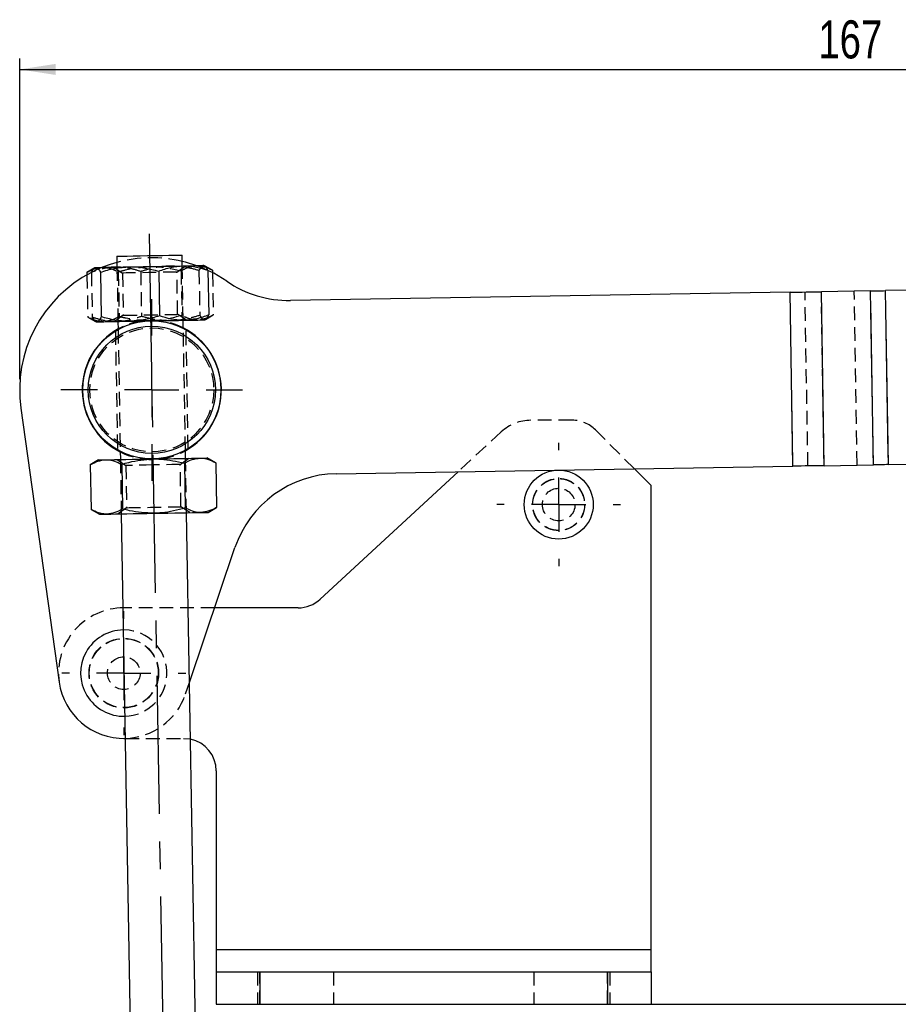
# Model space of a CAD drawing. Extents: x 39 to 413, y 22 to 287.
# Tile 7 of 21: x 49 to 130, y 196 to 287. Entities that reach past the tile are written whole.
import ezdxf

# ---------------------------------------------------------------- set-up
doc = ezdxf.new("R2010")
doc.units = 0
doc.linetypes.add('CENTERX2', pattern=[20.32, 12.7, -2.54, 2.54, -2.54])
doc.linetypes.add('HIDDEN', pattern=[1.905, 1.27, -0.635])
doc.layers.get('0').update_dxf_attribs({"linetype": 'CONTINUOUS'})
doc.styles.add('SLDTEXTSTYLE0', font='TXT', dxfattribs={"width": 0.75})
doc.dimstyles.new('SLDDIMSTYLE0', dxfattribs={"dimtxt": 3.5, "dimasz": 3.302, "dimexe": 0, "dimexo": 0.0625, "dimgap": 0.875, "dimtad": 1, "dimdec": 1, "dimrnd": 1e-09, "dimzin": 12, "dimtxsty": 'SLDTEXTSTYLE0', "dimsah": 1, "dimcen": 0.09, "dimazin": 3, "dimtfac": 1, "dimtdec": 1, "dimtofl": 0, "dimtmove": 0, "dimatfit": 3, "dimtolj": 1, "dimtzin": 12})
doc.dimstyles.new('SLDDIMSTYLE3', dxfattribs={"dimtxt": 3.5, "dimasz": 3.302, "dimexe": 0, "dimexo": 0.0625, "dimgap": 0.875, "dimtad": 1, "dimdec": 0, "dimrnd": 1e-09, "dimzin": 12, "dimtxsty": 'SLDTEXTSTYLE0', "dimsah": 1, "dimcen": 0.09, "dimazin": 3, "dimtfac": 1, "dimtdec": 0, "dimtofl": 0, "dimtmove": 0, "dimatfit": 3, "dimtolj": 1, "dimtzin": 12})

# ---------------------------------------------------------------- blocks, each defined once
blk = doc.blocks.new('_D')
at = {"color": 179, "linetype": 'CONTINUOUS'}
for p, q in [((49.319, 253.471), (49.319, 282.942)), ((216.286, 254.935), (216.286, 282.942)), ((49.319, 281.942), (216.286, 281.942))]:
    blk.add_line(p, q, dxfattribs=at)
for points in [[(49.319, 281.942), (52.621, 281.434), (52.621, 282.45)], [(216.286, 281.942), (212.984, 282.45), (212.984, 281.434)]]:
    blk.add_solid(points, dxfattribs=at)
at = {"color": 179, "linetype": 'CONTINUOUS', "insert": (122.788, 286.454, 0.1), "char_height": 3.5, "attachment_point": 1, "style": 'SLDTEXTSTYLE0'}
blk.add_mtext('167', dxfattribs=at)
blk = doc.blocks.new('_D_5')
at = {"color": 179, "linetype": 'CONTINUOUS'}
for p, q in [((170.404, 254.26), (220.786, 254.26)), ((219.786, 254.26), (219.786, 195.967)), ((104.394, 195.967), (220.786, 195.967))]:
    blk.add_line(p, q, dxfattribs=at)
for points in [[(219.786, 254.26), (219.278, 250.958), (220.294, 250.958)], [(219.786, 195.967), (220.294, 199.269), (219.278, 199.269)]]:
    blk.add_solid(points, dxfattribs=at)
at = {"color": 179, "linetype": 'CONTINUOUS', "insert": (215.274, 216.697, 0.1), "char_height": 3.5, "attachment_point": 1, "rotation": 90, "style": 'SLDTEXTSTYLE0'}
blk.add_mtext('58', dxfattribs=at)
blk = doc.blocks.new('SW_CENTERMARKSYMBOL_0')
at = {"color": 0, "linetype": 'CONTINUOUS'}
for p, q in [((0, 5), (0, 5.675)), ((0, 0), (0, 2.5)), ((-5, 0), (-5.675, 0)), ((0, 0), (-2.5, 0)), ((0, 0), (0, -2.5)), ((0, 0), (2.5, 0)), ((5, 0), (5.675, 0)), ((0, -5), (0, -5.675))]:
    blk.add_line(p, q, dxfattribs=at)
blk = doc.blocks.new('SW_CENTERMARKSYMBOL_1')
at = {"color": 0, "linetype": 'CONTINUOUS'}
for p, q in [((0, 5), (0, 5.7)), ((0, 0), (0, 2.5)), ((-5, 0), (-5.7, 0)), ((0, 0), (-2.5, 0)), ((0, 0), (0, -2.5)), ((0, 0), (2.5, 0)), ((5, 0), (5.7, 0)), ((0, -5), (0, -5.7))]:
    blk.add_line(p, q, dxfattribs=at)
blk = doc.blocks.new('SW_CENTERMARKSYMBOL_2')
at = {"color": 0, "linetype": 'CONTINUOUS'}
for p, q in [((0, 5), (0, 8.35)), ((0, 0), (0, 2.5)), ((-5, 0), (-8.35, 0)), ((0, 0), (-2.5, 0)), ((0, 0), (0, -2.5)), ((0, 0), (2.5, 0)), ((5, 0), (8.35, 0)), ((0, -5), (0, -8.35))]:
    blk.add_line(p, q, dxfattribs=at)

msp = doc.modelspace()

# ---------------------------------------------------------------- linework, layer by layer
at = {"color": 179, "linetype": 'CENTERX2'}
msp.add_line((61.2159, 266.8187), (63.4106, 141.0878), dxfattribs=at)
at = {"color": 7, "linetype": 'CONTINUOUS'}
for p, q in [((58.2513, 264.7666), (58.2687, 263.7668)), ((64.2678, 263.8715), (64.2504, 264.8713)), ((56.2172, 263.7007), (55.5034, 263.2719)), ((56.269, 263.7319), (56.2172, 263.7007)), ((56.2184, 263.7012), (56.3209, 263.7328)), ((66.3204, 263.8771), (66.2675, 263.9064)), ((67.0487, 263.4734), (66.3204, 263.8771)), ((55.5034, 263.2719), (55.5072, 263.0565)), ((56.7432, 263.2935), (56.8148, 259.1873)), ((62.1051, 263.3871), (62.1768, 259.2809)), ((66.638, 263.4662), (66.7097, 259.36)), ((67.0487, 263.4734), (67.0524, 263.2581)), ((120.1789, 261.4525), (74.2155, 260.6971)), ((120.4418, 245.4546), (120.1789, 261.4525)), ((127.5757, 261.574), (123.0536, 261.4997)), ((123.3165, 245.5019), (123.0536, 261.4997)), ((127.8386, 245.5762), (127.5757, 261.574)), ((131.135, 261.6325), (128.9505, 261.5966)), ((129.2134, 245.5988), (128.9505, 261.5966)), ((56.3034, 258.7619), (56.3563, 258.7326)), ((58.356, 258.7675), (58.3691, 258.0143)), ((64.3682, 258.119), (64.3551, 258.8723)), ((66.3548, 258.9072), (66.4066, 258.9383)), ((49.4352, 250.7918), (52.9516, 225.5957)), ((58.5645, 246.8227), (58.5776, 246.0695)), ((64.5767, 246.1742), (64.5636, 246.9274)), ((56.5779, 246.0346), (55.8124, 245.5746)), ((55.8124, 245.5746), (55.884, 241.4683)), ((58.6987, 245.6249), (58.7703, 241.5187)), ((64.4713, 245.7257), (64.543, 241.6195)), ((67.3576, 245.7761), (66.5764, 246.2091)), ((67.3576, 245.7761), (67.4293, 241.6699)), ((78.4319, 244.7642), (120.4418, 245.4546)), ((123.3165, 245.5019), (127.8386, 245.5762)), ((129.2134, 245.5988), (131.3979, 245.6347)), ((89.6483, 244.9486), (76.9561, 233.2216)), ((107.394, 243.6751), (105.8542, 245.2149)), ((107.394, 200.967), (107.394, 243.6751)), ((55.884, 241.4683), (56.6652, 241.0353)), ((58.6649, 241.0702), (60.3761, 143.0352)), ((66.3752, 143.1399), (64.664, 241.1749)), ((66.6637, 241.2099), (67.4293, 241.6699)), ((64.9364, 225.5655), (69.1214, 237.9638)), ((74.9202, 232.4251), (67.2519, 232.4251)), ((58.894, 220.4251), (59.0253, 220.4251)), ((67.394, 217.4251), (67.394, 200.967)), ((67.394, 200.967), (67.394, 198.967)), ((107.394, 200.967), (67.394, 200.967)), ((107.394, 198.967), (107.394, 200.967)), ((67.394, 198.967), (67.394, 195.967)), ((67.394, 198.967), (71.394, 198.967)), ((71.394, 198.967), (71.394, 195.967)), ((71.394, 198.967), (103.394, 198.967)), ((103.394, 198.967), (103.394, 195.967)), ((103.394, 198.967), (107.394, 198.967)), ((107.394, 198.967), (107.394, 195.967)), ((67.394, 195.967), (71.394, 195.967)), ((71.394, 195.967), (103.394, 195.967)), ((103.394, 195.967), (107.394, 195.967))]:
    msp.add_line(p, q, dxfattribs=at)
at = {"color": 7, "linetype": 'HIDDEN'}
for p, q in [((57.9731, 263.7616), (58.7784, 263.2184)), ((58.2687, 263.7668), (58.356, 258.7675)), ((63.7776, 263.3057), (64.5635, 263.8766)), ((64.3551, 258.8723), (64.2678, 263.8715)), ((55.5072, 263.0565), (55.5751, 259.1656)), ((55.9141, 263.279), (55.9858, 259.1728)), ((58.3898, 263.3222), (58.4614, 259.216)), ((58.7784, 263.2184), (58.8462, 259.3333)), ((60.4471, 263.3581), (60.5187, 259.2519)), ((63.8454, 259.4206), (63.7776, 263.3057)), ((64.1624, 263.423), (64.2341, 259.3168)), ((65.809, 263.4517), (65.8807, 259.3455)), ((67.0524, 263.2581), (67.1204, 259.3672)), ((120.4418, 245.4546), (120.1789, 261.4525)), ((121.8167, 245.4772), (121.5538, 261.4751)), ((123.3165, 245.5019), (123.0536, 261.4997)), ((126.3388, 245.5515), (126.0759, 261.5494)), ((127.8386, 245.5762), (127.5757, 261.574)), ((129.2134, 245.5988), (128.9505, 261.5966)), ((55.5751, 259.1656), (56.3034, 258.7619)), ((56.3034, 258.7622), (55.9858, 259.1728)), ((58.8462, 259.3333), (58.0603, 258.7624)), ((64.6507, 258.8774), (63.8454, 259.4206)), ((66.4066, 258.9383), (67.1204, 259.3672)), ((64.5636, 246.9274), (64.3682, 258.119)), ((58.1214, 257.8848), (58.3125, 246.9374)), ((58.3691, 258.0143), (58.5645, 246.8227)), ((64.8111, 247.0731), (64.6202, 258.0069)), ((100.1513, 249.6751), (96.3289, 249.6751)), ((93.6144, 248.613), (89.6483, 244.9486)), ((105.8542, 245.2149), (102.2727, 248.7964)), ((58.282, 246.0643), (59.0873, 245.5211)), ((58.5776, 246.0695), (58.6649, 241.0702)), ((59.0873, 245.5211), (59.1551, 241.636)), ((64.0865, 245.6084), (64.8724, 246.1793)), ((64.1543, 241.7233), (64.0865, 245.6084)), ((64.664, 241.1749), (64.5767, 246.1742)), ((59.1551, 241.636), (58.3692, 241.0651)), ((64.9596, 241.1801), (64.1543, 241.7233)), ((67.2519, 232.4251), (58.894, 232.4251)), ((59.3893, 230.3628), (58.8513, 230.3936)), ((64.5789, 224.5062), (64.9364, 225.5655)), ((59.0253, 220.4251), (64.394, 220.4251)), ((107.394, 200.967), (67.394, 200.967)), ((71.194, 198.967), (71.194, 195.967)), ((71.394, 195.967), (71.394, 198.967)), ((78.194, 198.967), (78.194, 195.967)), ((96.594, 198.967), (96.594, 195.967)), ((103.394, 195.967), (103.394, 198.967)), ((103.594, 198.967), (103.594, 195.967))]:
    msp.add_line(p, q, dxfattribs=at)
at = {"color": 7, "linetype": 'CONTINUOUS', "flags": 128}
for points in [[(58.2513, 264.7666), (58.2716, 264.767), (58.4322, 264.7698), (58.7447, 264.7752), (59.1924, 264.783), (59.7511, 264.7928), (60.3905, 264.804), (61.0764, 264.8159), (61.7717, 264.8281), (62.4389, 264.8397), (63.042, 264.8502), (63.5486, 264.8591), (63.9313, 264.8658), (64.1695, 264.8699), (64.2504, 264.8713)], [(56.3209, 263.7328), (56.4569, 263.7351), (56.6753, 263.739), (56.9722, 263.7441), (57.3427, 263.7506), (57.7803, 263.7582), (58.2776, 263.7669), (58.8261, 263.7765), (59.4163, 263.7868)], [(58.2614, 264.1882), (57.6315, 263.9974), (56.9393, 263.7436)], [(59.4163, 263.7868), (60.0383, 263.7977), (60.6813, 263.8089), (61.3343, 263.8203), (61.9862, 263.8317), (62.6258, 263.8428), (63.2422, 263.8536), (63.8249, 263.8638), (64.3637, 263.8732)], [(65.5972, 263.8947), (64.5573, 264.2188), (64.2605, 264.2929)], [(64.3637, 263.8732), (64.8497, 263.8816), (65.2743, 263.8891), (65.6304, 263.8953), (65.9118, 263.9002), (66.1138, 263.9037), (66.2329, 263.9058), (66.2675, 263.9064)], [(68.369, 262.467), (67.1689, 263.1969), (66.6381, 263.4628)], [(120.1789, 261.4525), (120.555, 261.4586), (120.9294, 261.4648), (121.3006, 261.4709), (121.6669, 261.4769), (122.027, 261.4828), (122.3791, 261.4886), (122.7218, 261.4942), (123.0536, 261.4997)], [(127.5757, 261.574), (127.7344, 261.5766), (127.8983, 261.5793), (128.0667, 261.5821), (128.2389, 261.5849), (128.4141, 261.5878), (128.5916, 261.5907), (128.7707, 261.5937), (128.9505, 261.5966)], [(56.4081, 258.7335), (56.5442, 258.7359), (56.7625, 258.7397), (57.0595, 258.7449), (57.4299, 258.7514), (57.8675, 258.759), (58.3648, 258.7677), (58.9133, 258.7773), (59.5036, 258.7876)], [(59.5036, 258.7876), (60.1255, 258.7984), (60.7685, 258.8096), (61.4216, 258.821), (62.0735, 258.8324), (62.7131, 258.8436), (63.3295, 258.8543), (63.9121, 258.8645), (64.451, 258.8739)], [(64.451, 258.8739), (64.9369, 258.8824), (65.3616, 258.8898), (65.7176, 258.896), (65.9991, 258.9009), (66.2011, 258.9045), (66.3202, 258.9066), (66.3548, 258.9072)], [(56.5779, 246.0346), (56.6207, 246.0353), (56.7483, 246.0375), (56.9585, 246.0412), (57.2477, 246.0463)], [(57.2477, 246.0463), (57.611, 246.0526), (58.0422, 246.0601), (58.5338, 246.0687), (59.0776, 246.0782), (59.6641, 246.0884), (60.2833, 246.0992), (60.9247, 246.1104), (61.5772, 246.1218)], [(61.5772, 246.1218), (62.2297, 246.1332), (62.8711, 246.1444), (63.4903, 246.1552), (64.0768, 246.1655), (64.6205, 246.1749), (65.1122, 246.1835), (65.5433, 246.1911), (65.9066, 246.1974)], [(65.9066, 246.1974), (66.1959, 246.2024), (66.4061, 246.2061), (66.5337, 246.2083), (66.5764, 246.2091)], [(123.3165, 245.5019), (122.9847, 245.4964), (122.642, 245.4908), (122.2899, 245.485), (121.9299, 245.4791), (121.5635, 245.4731), (121.1923, 245.467), (120.8179, 245.4608), (120.4418, 245.4546)], [(129.2134, 245.5988), (129.0336, 245.5958), (128.8545, 245.5929), (128.677, 245.59), (128.5018, 245.5871), (128.3296, 245.5842), (128.1612, 245.5815), (127.9973, 245.5788), (127.8386, 245.5762)], [(56.6652, 241.0353), (56.708, 241.0361), (56.8356, 241.0383), (57.0457, 241.042), (57.335, 241.047)], [(57.335, 241.047), (57.6983, 241.0534), (58.1294, 241.0609), (58.6211, 241.0695), (59.1648, 241.079), (59.7513, 241.0892), (60.3705, 241.1), (61.0119, 241.1112), (61.6644, 241.1226)], [(61.6644, 241.1226), (62.317, 241.134), (62.9583, 241.1452), (63.5776, 241.156), (64.1641, 241.1662), (64.7078, 241.1757), (65.1994, 241.1843), (65.6306, 241.1918), (65.9939, 241.1982)], [(65.9939, 241.1982), (66.2831, 241.2032), (66.4933, 241.2069), (66.6209, 241.2091), (66.6637, 241.2099)]]:
    msp.add_lwpolyline(points, dxfattribs=at)
at = {"color": 7, "linetype": 'HIDDEN', "flags": 128}
for points in [[(56.9393, 263.7436), (56.3266, 263.4777), (55.9142, 263.2756)], [(56.269, 263.7319), (56.3118, 263.7326), (56.3209, 263.7328)], [(66.6381, 263.4628), (65.8927, 263.7835), (65.5972, 263.8947)], [(63.7776, 263.3057), (63.7633, 263.3054), (63.6187, 263.3029), (63.327, 263.2978), (62.9066, 263.2905), (62.3838, 263.2814), (61.7916, 263.271), (61.1671, 263.2601), (60.5496, 263.2493), (59.9778, 263.2394), (59.4877, 263.2308), (59.1101, 263.2242), (58.8688, 263.22), (58.7788, 263.2184), (58.7784, 263.2184)], [(58.8462, 259.3333), (58.8721, 259.3338), (59.0391, 259.3367), (59.351, 259.3421), (59.7883, 259.3498), (60.3234, 259.3591), (60.9228, 259.3696), (61.5488, 259.3805), (62.162, 259.3912), (62.7239, 259.401), (63.1992, 259.4093), (63.5581, 259.4156), (63.778, 259.4194), (63.8454, 259.4206)], [(56.3563, 258.7326), (56.3991, 258.7334), (56.4081, 258.7335)], [(61.5869, 245.5648), (60.9653, 245.5539), (60.3827, 245.5437), (59.8758, 245.5349), (59.4764, 245.5279), (59.2096, 245.5233), (59.0922, 245.5212), (59.0873, 245.5211)], [(64.0865, 245.6084), (64.0816, 245.6083), (63.9642, 245.6062), (63.6974, 245.6016), (63.298, 245.5946), (62.7911, 245.5858), (62.2085, 245.5756), (61.5869, 245.5648)], [(59.1551, 241.636), (59.1994, 241.6368), (59.393, 241.6402), (59.7287, 241.646), (60.1855, 241.654), (60.7345, 241.6636), (61.3414, 241.6742), (61.968, 241.6851), (62.5749, 241.6957), (63.124, 241.7053), (63.5807, 241.7133), (63.9164, 241.7191), (64.1101, 241.7225), (64.1543, 241.7233)], [(64.394, 220.4251), (64.9793, 220.3674), (65.0274, 220.3575)]]:
    msp.add_lwpolyline(points, dxfattribs=at)
at = {"color": 7, "linetype": 'CONTINUOUS'}
for centre, radius in [((61.4664, 252.4709), 6.35), ((61.4664, 252.4709), 5.85), ((98.894, 241.9251), 3.175)]:
    msp.add_circle(centre, radius, dxfattribs=at)
at = {"color": 7, "linetype": 'HIDDEN'}
for centre, radius in [((61.4664, 252.4709), 5.7), ((98.894, 241.9251), 2.4), ((98.894, 241.9251), 2.3812), ((98.894, 241.9251), 1.5), ((58.894, 226.4251), 3.2), ((58.894, 226.4251), 3.175), ((58.894, 226.4251), 1.5)]:
    msp.add_circle(centre, radius, dxfattribs=at)
for centre, radius, start, end in [((61.4664, 252.4709), 12.1478, 76.702364, 105.297636), ((61.4664, 252.4709), 6.4, 63.046813, 118.953187), ((96.3289, 245.6751), 4, 90, 132.736302), ((100.1513, 246.6751), 3, 44.999998, 90), ((61.4664, 252.4709), 6.4, 243.046813, 298.953187), ((58.894, 226.4251), 6, 90, 187.944938), ((58.894, 226.4251), 3.9688, 271.38317, 82.830365), ((58.894, 226.4251), 6, 271.25345, 341.348064)]:
    msp.add_arc(centre, radius, start, end, dxfattribs=at)
at = {"color": 7, "linetype": 'CONTINUOUS'}
for centre, radius, start, end in [((61.4664, 252.4709), 12.1478, 117.197007, 187.944938), ((74.0511, 270.6958), 10, 235.37386, 270.941508), ((61.4664, 252.4709), 6.4, 118.953187, 243.046813), ((61.4664, 252.4709), 6.4, 0.941508, 63.046813), ((61.4664, 252.4709), 6.4, 298.953187, 0.941508), ((78.5962, 234.7656), 10, 90.941508, 161.348064), ((74.9202, 235.4251), 3, 270, 312.736302), ((58.894, 226.4251), 3.9688, 90.61683, 271.38317), ((58.894, 226.4251), 6, 187.944938, 271.25345), ((64.394, 217.4251), 3, 0, 77.811812)]:
    msp.add_arc(centre, radius, start, end, dxfattribs=at)
at = {"color": 7, "linetype": 'HIDDEN'}
for points, knots in [([(55.5034, 263.2719), (55.7356, 263.4007), (56.2043, 263.6609), (56.6925, 263.7158), (56.9388, 263.7436)], [0, 0, 0, 0, 0.495458, 1, 1, 1, 1]), ([(58.1728, 263.7651), (58.1191, 263.7636), (57.7124, 263.7525), (56.947, 263.6416), (56.2605, 263.4006), (55.9141, 263.279)], [0, 0, 0, 0, 0.0700626, 0.5307703, 1, 1, 1, 1]), ([(55.9141, 263.279), (56.0134, 263.4736), (56.113, 263.6688), (56.2182, 263.7011), (56.2184, 263.7012)], [0, 0, 0, 0, 0.9971722, 1, 1, 1, 1]), ([(56.9388, 263.7436), (56.973, 263.7436), (57.2321, 263.7441), (57.7222, 263.6551), (58.1659, 263.4339), (58.3898, 263.3222)], [0, 0, 0, 0, 0.0700628, 0.5307704, 1, 1, 1, 1]), ([(60.4471, 263.3581), (60.0768, 263.4765), (59.3295, 263.7154), (58.5607, 263.7484), (58.1728, 263.7651)], [0, 0, 0, 0, 0.4954579, 1, 1, 1, 1]), ([(58.3898, 263.3222), (58.6055, 263.3866), (59.5411, 263.6657), (60.5172, 263.7524), (61.2683, 263.8191)], [0, 0, 0, 0, 0.2305388, 1, 1, 1, 1]), ([(63.1202, 263.8515), (63.0567, 263.8498), (62.5756, 263.8374), (61.6699, 263.724), (60.8572, 263.4809), (60.4471, 263.3581)], [0, 0, 0, 0, 0.0700627, 0.5307701, 1, 1, 1, 1]), ([(61.2683, 263.8191), (61.5099, 263.8177), (62.487, 263.8121), (63.4429, 263.5901), (64.1624, 263.423)], [0, 0, 0, 0, 0.2472355, 1, 1, 1, 1]), ([(65.809, 263.4517), (65.3714, 263.5689), (64.4882, 263.8055), (63.579, 263.836), (63.1202, 263.8515)], [0, 0, 0, 0, 0.4954582, 1, 1, 1, 1]), ([(64.1624, 263.423), (64.3946, 263.5519), (64.8632, 263.812), (65.3514, 263.867), (65.5977, 263.8947)], [0, 0, 0, 0, 0.4954578, 1, 1, 1, 1]), ([(65.5977, 263.8947), (65.632, 263.8949), (65.8795, 263.8963), (66.1264, 263.8335), (66.3392, 263.7793)], [0, 0, 0, 0, 0.138204, 1, 1, 1, 1]), ([(66.2157, 263.9055), (66.1811, 263.8993), (66.0412, 263.8741), (65.9087, 263.6331), (65.809, 263.4517)], [0, 0, 0, 0, 0.247235, 1, 1, 1, 1]), ([(57.0261, 258.7443), (56.9919, 258.7443), (56.7327, 258.7438), (56.2426, 258.8328), (55.799, 259.054), (55.5751, 259.1656)], [0, 0, 0, 0, 0.0700628, 0.5307703, 1, 1, 1, 1]), ([(55.9858, 259.1728), (56.3561, 259.0544), (57.1034, 258.8155), (57.8722, 258.7825), (58.2601, 258.7659)], [0, 0, 0, 0, 0.495458, 1, 1, 1, 1]), ([(58.4614, 259.216), (58.2292, 259.0871), (57.7606, 258.827), (57.2724, 258.772), (57.0261, 258.7443)], [0, 0, 0, 0, 0.4954579, 1, 1, 1, 1]), ([(58.2601, 258.7659), (58.3138, 258.7673), (58.7205, 258.7785), (59.4859, 258.8894), (60.1723, 259.1303), (60.5187, 259.2519)], [0, 0, 0, 0, 0.0700625, 0.5307702, 1, 1, 1, 1]), ([(61.3555, 258.8199), (60.6026, 258.8604), (59.6241, 258.913), (58.6792, 259.1592), (58.4614, 259.216)], [0, 0, 0, 0, 0.7694612, 1, 1, 1, 1]), ([(60.5187, 259.2519), (60.9563, 259.1347), (61.8395, 258.8982), (62.7487, 258.8676), (63.2075, 258.8522)], [0, 0, 0, 0, 0.4954576, 1, 1, 1, 1]), ([(64.2341, 259.3168), (63.5208, 259.1247), (62.5733, 258.8695), (61.5969, 258.8297), (61.3555, 258.8199)], [0, 0, 0, 0, 0.7527652, 1, 1, 1, 1]), ([(63.2075, 258.8522), (63.271, 258.8539), (63.7522, 258.8663), (64.6578, 258.9796), (65.4706, 259.2228), (65.8807, 259.3455)], [0, 0, 0, 0, 0.0700627, 0.5307703, 1, 1, 1, 1]), ([(65.685, 258.8955), (65.6508, 258.8954), (65.3917, 258.8949), (64.9016, 258.9839), (64.4579, 259.2051), (64.2341, 259.3168)], [0, 0, 0, 0, 0.0700628, 0.5307704, 1, 1, 1, 1]), ([(67.1204, 259.3672), (66.8882, 259.2383), (66.4195, 258.9781), (65.9313, 258.9232), (65.685, 258.8955)], [0, 0, 0, 0, 0.4954582, 1, 1, 1, 1]), ([(65.8807, 259.3455), (65.9867, 259.1677), (66.1275, 258.9315), (66.2682, 258.9113), (66.303, 258.9063)], [0, 0, 0, 0, 0.752765, 1, 1, 1, 1])]:
    msp.add_open_spline(points, degree=3, knots=knots, dxfattribs=at)
at = {"color": 7, "linetype": 'CONTINUOUS'}
for points, knots in [([(56.3209, 263.7328), (56.4298, 263.6811), (56.5714, 263.6138), (56.711, 263.3535), (56.7432, 263.2935)], [0, 0, 0, 0, 0.7694615, 1, 1, 1, 1]), ([(56.7432, 263.2935), (57.1764, 263.4259), (58.0508, 263.6931), (58.9584, 263.7554), (59.4163, 263.7868)], [0, 0, 0, 0, 0.4954575, 1, 1, 1, 1]), ([(59.4163, 263.7868), (59.4799, 263.7874), (59.9611, 263.7917), (60.8702, 263.7101), (61.6909, 263.4954), (62.1051, 263.3871)], [0, 0, 0, 0, 0.0700626, 0.5307706, 1, 1, 1, 1]), ([(62.1051, 263.3871), (62.471, 263.5183), (63.2095, 263.7832), (63.9767, 263.843), (64.3637, 263.8732)], [0, 0, 0, 0, 0.4954578, 1, 1, 1, 1]), ([(64.3637, 263.8732), (64.4175, 263.8736), (64.8243, 263.8766), (65.5931, 263.7925), (66.2876, 263.5756), (66.638, 263.4662)], [0, 0, 0, 0, 0.0700627, 0.53077045, 1, 1, 1, 1]), ([(66.638, 263.4662), (66.6058, 263.5273), (66.5006, 263.7272), (66.394, 263.7815), (66.32, 263.8192)], [0, 0, 0, 0, 0.3059275, 1, 1, 1, 1]), ([(66.3392, 263.7793), (66.3508, 263.7773), (66.5912, 263.7356), (66.8256, 263.6012), (67.0487, 263.4734)], [0, 0, 0, 0, 0.0483122, 1, 1, 1, 1]), ([(56.8148, 259.1873), (56.7848, 259.1262), (56.6543, 258.8611), (56.5152, 258.789), (56.4081, 258.7335)], [0, 0, 0, 0, 0.2305384, 1, 1, 1, 1]), ([(59.5036, 258.7876), (59.4401, 258.787), (58.9588, 258.7826), (58.0497, 258.8643), (57.229, 259.079), (56.8148, 259.1873)], [0, 0, 0, 0, 0.07006292, 0.53077036, 1, 1, 1, 1]), ([(62.1768, 259.2809), (61.7435, 259.1485), (60.8691, 258.8813), (59.9615, 258.819), (59.5036, 258.7876)], [0, 0, 0, 0, 0.4954581, 1, 1, 1, 1]), ([(64.451, 258.8739), (64.3973, 258.8735), (63.9904, 258.8705), (63.2216, 258.9546), (62.5272, 259.1714), (62.1768, 259.2809)], [0, 0, 0, 0, 0.0700631, 0.5307706, 1, 1, 1, 1]), ([(66.7097, 259.36), (66.3438, 259.2288), (65.6052, 258.9639), (64.8381, 258.9041), (64.451, 258.8739)], [0, 0, 0, 0, 0.49545798, 1, 1, 1, 1]), ([(66.4042, 258.9961), (66.4768, 259.0364), (66.5815, 259.0944), (66.6796, 259.2978), (66.7097, 259.36)], [0, 0, 0, 0, 0.6940724, 1, 1, 1, 1]), ([(56.4081, 258.7335), (56.3733, 258.7252), (56.3384, 258.7169), (56.3035, 258.7621), (56.3034, 258.7622)], [0, 0, 0, 0, 0.9965478, 1, 1, 1, 1]), ([(55.8124, 245.5746), (56.0445, 245.7034), (56.5132, 245.9636), (57.0014, 246.0185), (57.2477, 246.0463)], [0, 0, 0, 0, 0.4954576, 1, 1, 1, 1]), ([(57.2477, 246.0463), (57.2819, 246.0463), (57.541, 246.0468), (58.0312, 245.9578), (58.4748, 245.7366), (58.6987, 245.6249)], [0, 0, 0, 0, 0.07006281, 0.53077019, 1, 1, 1, 1]), ([(58.6987, 245.6249), (58.9144, 245.6893), (59.85, 245.9684), (60.8261, 246.0551), (61.5772, 246.1218)], [0, 0, 0, 0, 0.2305392, 1, 1, 1, 1]), ([(61.5772, 246.1218), (61.8188, 246.1204), (62.796, 246.1148), (63.7518, 245.8928), (64.4713, 245.7257)], [0, 0, 0, 0, 0.2472349, 1, 1, 1, 1]), ([(64.4713, 245.7257), (64.7035, 245.8546), (65.1721, 246.1147), (65.6603, 246.1697), (65.9066, 246.1974)], [0, 0, 0, 0, 0.4954578, 1, 1, 1, 1]), ([(65.9066, 246.1974), (65.9409, 246.1975), (66.2, 246.1979), (66.6901, 246.109), (67.1337, 245.8877), (67.3576, 245.7761)], [0, 0, 0, 0, 0.0700628, 0.5307706, 1, 1, 1, 1]), ([(57.335, 241.047), (57.3008, 241.047), (57.0417, 241.0465), (56.5515, 241.1355), (56.1079, 241.3567), (55.884, 241.4683)], [0, 0, 0, 0, 0.0700628, 0.5307706, 1, 1, 1, 1]), ([(58.7703, 241.5187), (58.5381, 241.3898), (58.0695, 241.1297), (57.5813, 241.0747), (57.335, 241.047)], [0, 0, 0, 0, 0.4954578, 1, 1, 1, 1]), ([(61.6644, 241.1226), (60.9115, 241.1631), (59.933, 241.2157), (58.9882, 241.4619), (58.7703, 241.5187)], [0, 0, 0, 0, 0.7694612, 1, 1, 1, 1]), ([(64.543, 241.6195), (63.8297, 241.4274), (62.8822, 241.1721), (61.9058, 241.1324), (61.6644, 241.1226)], [0, 0, 0, 0, 0.7527647, 1, 1, 1, 1]), ([(65.9939, 241.1982), (65.9597, 241.1981), (65.7006, 241.1976), (65.2105, 241.2866), (64.7668, 241.5078), (64.543, 241.6195)], [0, 0, 0, 0, 0.0700628, 0.5307702, 1, 1, 1, 1]), ([(67.4293, 241.6699), (67.1971, 241.541), (66.7284, 241.2808), (66.2402, 241.2259), (65.9939, 241.1982)], [0, 0, 0, 0, 0.4954576, 1, 1, 1, 1])]:
    msp.add_open_spline(points, degree=3, knots=knots, dxfattribs=at)

# ---------------------------------------------------------------- block references
at = {"color": 179, "linetype": 'CONTINUOUS'}
for name, p in [('SW_CENTERMARKSYMBOL_2', (61.4664, 252.4709)), ('SW_CENTERMARKSYMBOL_0', (98.894, 241.9251)), ('SW_CENTERMARKSYMBOL_1', (58.894, 226.4251))]:
    msp.add_blockref(name, p, dxfattribs=at)

# ---------------------------------------------------------------- dimensions: what is measured, and where the dimension line sits
dim = msp.add_linear_dim(base=(216.2858, 281.9419), p1=(49.3186, 252.4709), p2=(216.2858, 253.9345), dimstyle='SLDDIMSTYLE0', dxfattribs=at)
dim.commit()
dim.dimension.update_dxf_attribs({"geometry": '_D', "text_midpoint": (128.0888, 281.9419), "dimtype": 160})
dim = msp.add_linear_dim(base=(219.7856, 195.967), p1=(169.4035, 254.2603), p2=(103.394, 195.967), angle=90, dimstyle='SLDDIMSTYLE3', dxfattribs=at)
dim.commit()
dim.dimension.update_dxf_attribs({"geometry": '_D_5', "text_midpoint": (219.7856, 220.7046), "dimtype": 160})

doc.saveas('drawing.dxf')
